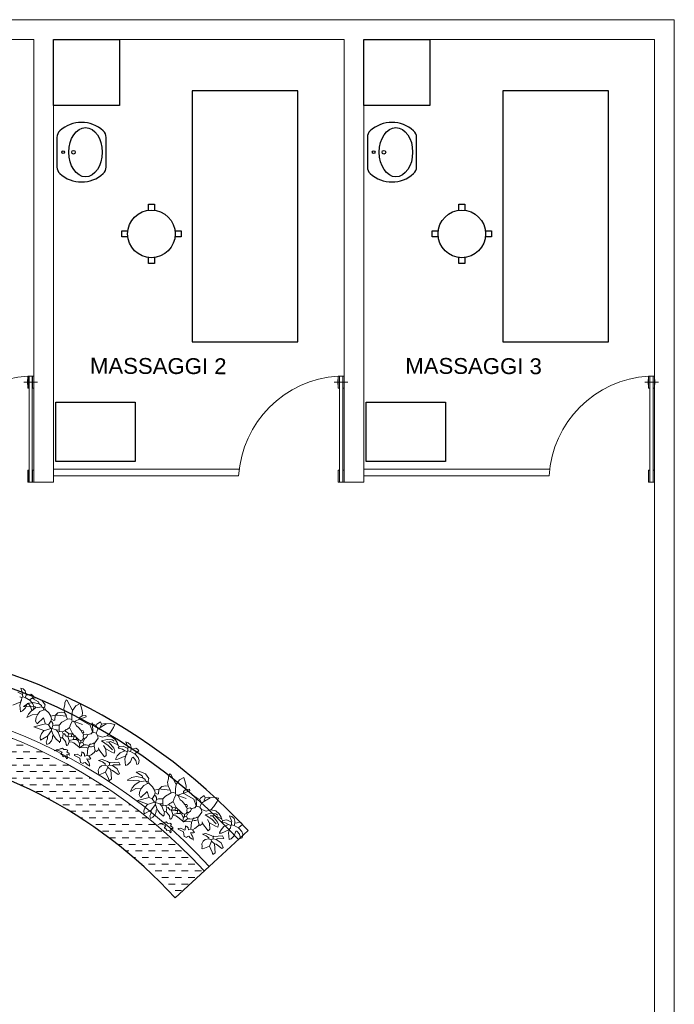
# Model space of a CAD drawing. Header units: millimetres. Extents: x 217.8 to 250.3, y 155.3 to 171.1.
# Tile 35 of 35: x 245.4 to 250.3, y 163.7 to 171.1. Entities that reach past the tile are written whole.
import ezdxf

# ---------------------------------------------------------------- set-up
doc = ezdxf.new("R2010")
doc.units = ezdxf.units.MM
for name, color, linetype, lineweight in [('ACQUA', 151, 'Continuous', 20), ('MURATURA_sezioni', 5, 'Continuous', 18), ('PORTE_infissi', 252, 'Continuous', 5), ('TESTO', 253, 'Continuous', 25), ('VERDE_giardino', 74, 'Continuous', 9), ('VETRATE', 171, 'Continuous', 9)]:
    doc.layers.add(name, color=color, linetype=linetype, lineweight=lineweight)
doc.layers.add('ARREDI_attrezzature', color=175, linetype='Continuous')
doc.layers.add('PROIEZIONI', color=145, linetype='Continuous')
doc.styles.get("Standard").update_dxf_attribs({"font": 'ARIAL.TTF'})

msp = doc.modelspace()

# ---------------------------------------------------------------- hatches: boundary and pattern name
at = {"layer": 'ACQUA'}
h = msp.add_hatch(dxfattribs=at)
h.set_pattern_fill('DASH', color=256, scale=0.4, style=0)
h.set_pattern_definition([(0, (358.711986, -43.13463), (0.05, 0.05), [0.05, -0.05])])
h.paths.add_polyline_path([(244.3418, 165.9229), (244.3418, 165.6204, -0.174446), (246.5631, 164.4613), (246.7837, 164.6645, 0.17708)])
h.paths.add_polyline_path([(243.3257, 165.9208, 2.20923), (247.8419, 161.9543), (247.5419, 161.9543, -2.193796), (243.3257, 165.6181)])

# ---------------------------------------------------------------- linework, layer by layer
at = {"layer": 'ARREDI_attrezzature'}
for points in [[(246.1419, 170.9543), (246.1419, 170.4543), (245.6419, 170.4543), (245.6419, 170.9543)], [(248.4919, 170.9543), (248.4919, 170.4543), (247.9919, 170.4543), (247.9919, 170.9543)], [(247.4927, 168.6671), (247.4927, 170.5671), (246.6927, 170.5671), (246.6927, 168.6671)], [(249.8427, 168.6671), (249.8427, 170.5671), (249.0427, 170.5671), (249.0427, 168.6671)], [(246.2602, 167.762), (245.6602, 167.762), (245.6602, 168.212), (246.2602, 168.212)], [(248.6102, 167.762), (248.0102, 167.762), (248.0102, 168.212), (248.6102, 168.212)]]:
    msp.add_lwpolyline(points, close=True, dxfattribs=at)
for points in [[(245.6678, 170.2135), (245.6678, 169.9898, 0.210862), (245.6896, 169.9403, 0.38759), (246.0185, 169.9403, 0.210862), (246.0403, 169.9898), (246.0403, 170.2135, 0.210862), (246.0185, 170.263, 0.38759), (245.6896, 170.263, 0.210862), (245.6678, 170.2135, 1.728725)], [(248.0178, 170.2135), (248.0178, 169.9898, 0.210862), (248.0396, 169.9403, 0.38759), (248.3685, 169.9403, 0.210862), (248.3903, 169.9898), (248.3903, 170.2135, 0.210862), (248.3685, 170.263, 0.38759), (248.0396, 170.263, 0.210862), (248.0178, 170.2135, 1.728725)]]:
    msp.add_lwpolyline(points, format="xyb", dxfattribs=at)
for points in [[(246.3606, 169.6623), (246.3606, 169.7087), (246.4056, 169.7087), (246.4056, 169.6623)], [(248.7106, 169.6623), (248.7106, 169.7087), (248.7556, 169.7087), (248.7556, 169.6623)], [(246.2045, 169.4612), (246.1581, 169.4612), (246.1581, 169.5062), (246.2045, 169.5062)], [(246.5617, 169.5062), (246.6081, 169.5062), (246.6081, 169.4612), (246.5617, 169.4612)], [(248.5545, 169.4612), (248.5081, 169.4612), (248.5081, 169.5062), (248.5545, 169.5062)], [(248.9117, 169.5062), (248.9581, 169.5062), (248.9581, 169.4612), (248.9117, 169.4612)], [(246.4056, 169.3051), (246.4056, 169.2587), (246.3606, 169.2587), (246.3606, 169.3051)], [(248.7556, 169.3051), (248.7556, 169.2587), (248.7106, 169.2587), (248.7106, 169.3051)]]:
    msp.add_lwpolyline(points, dxfattribs=at)
for centre, radius in [((245.7156, 170.1016), 0.0104), ((245.7932, 170.1016), 0.0137), ((248.0656, 170.1016), 0.0104), ((248.1432, 170.1016), 0.0137), ((246.3831, 169.4837), 0.18), ((248.7331, 169.4837), 0.18)]:
    msp.add_circle(centre, radius, dxfattribs=at)
for centre in [(245.8843, 170.1016), (248.2343, 170.1016)]:
    msp.add_ellipse(centre, major_axis=(0, 0.1862), ratio=0.680217, dxfattribs=at)
at = {"layer": 'MURATURA_sezioni'}
for p, q in [((245.6419, 171.1043), (243.1419, 171.1043)), ((247.9919, 171.1043), (245.4919, 171.1043)), ((250.3419, 171.1043), (247.8419, 171.1043)), ((250.3419, 167.6043), (250.3419, 171.1043)), ((245.4919, 170.9543), (243.2919, 170.9543)), ((245.4919, 167.6043), (245.4919, 170.9543)), ((245.6419, 170.9543), (245.6419, 167.6043)), ((247.8419, 170.9543), (245.6419, 170.9543)), ((247.8419, 167.6043), (247.8419, 170.9543)), ((250.1919, 170.9543), (247.9919, 170.9543)), ((247.9919, 170.9543), (247.9919, 167.6043)), ((250.1919, 167.6043), (250.1919, 170.9543)), ((245.4919, 167.6043), (245.6419, 167.6043)), ((245.4919, 167.6043), (245.6419, 167.6043)), ((247.8419, 167.6043), (247.9919, 167.6043)), ((247.8419, 167.6043), (247.9919, 167.6043)), ((250.1919, 167.6043), (250.1919, 156.1043)), ((250.3419, 167.6043), (250.3419, 155.9543))]:
    msp.add_line(p, q, dxfattribs=at)
at = {"layer": 'PORTE_infissi'}
for p, q in [((245.521, 168.3629), (245.4175, 168.3629)), ((247.871, 168.3629), (247.7675, 168.3629)), ((250.221, 168.3629), (250.1175, 168.3629))]:
    msp.add_line(p, q, dxfattribs=at)
at = {"layer": 'PORTE_infissi', "const_width": 0.00483}
for points in [[(245.4437, 168.3837), (245.4437, 168.3421)], [(245.4948, 168.3837), (245.4948, 168.3421)], [(247.7937, 168.3837), (247.7937, 168.3421)], [(247.8448, 168.3837), (247.8448, 168.3421)], [(250.1437, 168.3837), (250.1437, 168.3421)], [(250.1948, 168.3837), (250.1948, 168.3421)]]:
    msp.add_lwpolyline(points, dxfattribs=at)
at = {"layer": 'PORTE_infissi'}
for points in [[(245.4563, 168.4086), (245.4466, 168.4086), (245.4466, 168.3173), (245.4563, 168.3173)], [(245.4813, 168.4086), (245.4813, 167.6043), (245.4571, 167.6043), (245.4571, 168.4086)], [(245.4822, 168.4086), (245.4919, 168.4086), (245.4919, 168.3173), (245.4822, 168.3173)], [(247.8063, 168.4086), (247.7966, 168.4086), (247.7966, 168.3173), (247.8063, 168.3173)], [(247.8313, 168.4086), (247.8313, 167.6043), (247.8071, 167.6043), (247.8071, 168.4086)], [(247.8322, 168.4086), (247.8419, 168.4086), (247.8419, 168.3173), (247.8322, 168.3173)], [(250.1563, 168.4086), (250.1466, 168.4086), (250.1466, 168.3173), (250.1563, 168.3173)], [(250.1813, 168.4086), (250.1813, 167.6043), (250.1571, 167.6043), (250.1571, 168.4086)], [(250.1822, 168.4086), (250.1919, 168.4086), (250.1919, 168.3173), (250.1822, 168.3173)], [(245.4563, 167.6043), (245.4466, 167.6043), (245.4466, 167.6956), (245.4563, 167.6956)], [(245.4822, 167.6043), (245.4919, 167.6043), (245.4919, 167.6956), (245.4822, 167.6956)], [(247.8063, 167.6043), (247.7966, 167.6043), (247.7966, 167.6956), (247.8063, 167.6956)], [(247.8322, 167.6043), (247.8419, 167.6043), (247.8419, 167.6956), (247.8322, 167.6956)], [(250.1563, 167.6043), (250.1466, 167.6043), (250.1466, 167.6956), (250.1563, 167.6956)], [(250.1822, 167.6043), (250.1919, 167.6043), (250.1919, 167.6956), (250.1822, 167.6956)]]:
    msp.add_lwpolyline(points, close=True, dxfattribs=at)
for centre in [(245.4974, 167.6043), (247.8474, 167.6043), (250.1974, 167.6043)]:
    msp.add_arc(centre, 0.8053, 93.61892, 176.44026, dxfattribs=at)
at = {"layer": 'PROIEZIONI'}
for p, q in [((247.1147, 164.9694), (246.8205, 164.6984)), ((246.8205, 164.6984), (246.5631, 164.4613))]:
    msp.add_line(p, q, dxfattribs=at)
for radius, end in [(4.45, 218.07221), (4.35, 219.11139), (3.7, 0)]:
    msp.add_arc((243.8419, 161.9543), radius, 42.65313, end, dxfattribs=at)
at = {"layer": 'VERDE_giardino'}
for p, q in [((245.3934, 166.0483), (245.4109, 166.0045)), ((245.4122, 166.043), (245.3934, 166.0483)), ((245.4286, 166.0276), (245.4122, 166.043)), ((245.4083, 165.9999), (245.3725, 166.0175)), ((245.4032, 165.9753), (245.3858, 165.9823)), ((245.4032, 165.9753), (245.4008, 165.9552)), ((245.4095, 165.9808), (245.4032, 165.9753)), ((245.4109, 166.0045), (245.4083, 165.9999)), ((245.4083, 165.9999), (245.4095, 165.9808)), ((245.4282, 165.9761), (245.4095, 165.9808)), ((245.4352, 165.9935), (245.4282, 165.9761)), ((245.4282, 165.9761), (245.465, 165.9549)), ((245.4336, 166.0067), (245.4286, 166.0276)), ((245.4352, 165.9935), (245.4336, 166.0067)), ((245.452, 165.9961), (245.4352, 165.9935)), ((245.4695, 166.0011), (245.452, 165.9961)), ((245.4927, 165.9818), (245.4653, 165.9608)), ((245.4828, 165.9949), (245.4695, 166.0011)), ((245.5095, 165.9747), (245.4818, 165.9695)), ((245.4927, 165.9818), (245.4828, 165.9949)), ((245.4829, 165.9698), (245.5293, 165.943)), ((245.5529, 165.9567), (245.5095, 165.9747)), ((245.3942, 165.9437), (245.3332, 165.9177)), ((245.3942, 165.9437), (245.386, 165.9197)), ((245.386, 165.9197), (245.3909, 165.8691)), ((245.3946, 165.9496), (245.3942, 165.9437)), ((245.4008, 165.9552), (245.3946, 165.9496)), ((245.4067, 165.8752), (245.4294, 165.8975)), ((245.449, 165.9312), (245.4157, 165.9092)), ((245.5044, 165.9053), (245.4157, 165.9092)), ((245.4294, 165.8975), (245.4422, 165.9313)), ((245.4494, 165.9333), (245.4422, 165.9313)), ((245.4479, 165.9303), (245.4864, 165.9386)), ((245.4494, 165.9333), (245.4684, 165.9089)), ((245.4653, 165.9608), (245.465, 165.9549)), ((245.486, 165.9297), (245.465, 165.9549)), ((245.4684, 165.9089), (245.4781, 165.8769)), ((245.5064, 165.898), (245.4717, 165.8743)), ((245.4937, 165.909), (245.486, 165.9297)), ((245.4864, 165.9386), (245.5332, 165.9285)), ((245.4903, 165.8821), (245.4937, 165.909)), ((245.5064, 165.898), (245.5044, 165.9053)), ((245.5531, 165.9047), (245.5064, 165.898)), ((245.5293, 165.943), (245.5332, 165.9285)), ((245.5332, 165.9285), (245.5502, 165.9156)), ((245.5502, 165.9156), (245.5531, 165.9047)), ((245.5793, 165.9219), (245.5529, 165.9567)), ((245.5531, 165.9047), (245.5646, 165.8981)), ((245.5732, 165.9023), (245.5646, 165.8981)), ((245.5685, 165.8836), (245.5646, 165.8981)), ((245.5793, 165.9219), (245.5732, 165.9023)), ((245.5823, 165.884), (245.5732, 165.9034)), ((245.7275, 165.9204), (245.7212, 165.8935)), ((245.7212, 165.8935), (245.7253, 165.8635)), ((245.7275, 165.9354), (245.733, 165.9499)), ((245.7275, 165.9204), (245.7275, 165.9354)), ((245.733, 165.9499), (245.7369, 165.9579)), ((245.7369, 165.9579), (245.7461, 165.9525)), ((245.7461, 165.9525), (245.7823, 165.8827)), ((245.7856, 165.8777), (245.81, 165.9128)), ((245.81, 165.9128), (245.8439, 165.93)), ((245.8439, 165.93), (245.8571, 165.8871)), ((245.3909, 165.8691), (245.4067, 165.8752)), ((245.4514, 165.8507), (245.4388, 165.8251)), ((245.4388, 165.8251), (245.48, 165.8459)), ((245.4717, 165.8743), (245.4514, 165.8507)), ((245.4781, 165.8769), (245.4903, 165.8821)), ((245.48, 165.8459), (245.5225, 165.8496)), ((245.511, 165.8257), (245.5061, 165.7979)), ((245.5225, 165.8496), (245.511, 165.8257)), ((245.5176, 165.7779), (245.5672, 165.8231)), ((245.5225, 165.8496), (245.5395, 165.8704)), ((245.5395, 165.8704), (245.5684, 165.8843)), ((245.5672, 165.8231), (245.5779, 165.7832)), ((245.5835, 165.8827), (245.5685, 165.8836)), ((245.6058, 165.8604), (245.5823, 165.884)), ((245.615, 165.8475), (245.6058, 165.8604)), ((245.6226, 165.834), (245.615, 165.8475)), ((245.6552, 165.8428), (245.6226, 165.834)), ((245.6226, 165.834), (245.6261, 165.8136)), ((245.6261, 165.8136), (245.6227, 165.7972)), ((245.6444, 165.803), (245.6261, 165.8136)), ((245.6538, 165.8405), (245.653, 165.8072)), ((245.6538, 165.8405), (245.6759, 165.8606)), ((245.6552, 165.8428), (245.6538, 165.8405)), ((245.6729, 165.8417), (245.6588, 165.8437)), ((245.739, 165.8342), (245.6729, 165.8417)), ((245.6759, 165.8606), (245.7061, 165.8667)), ((245.7061, 165.8667), (245.7253, 165.8635)), ((245.7253, 165.8635), (245.7403, 165.8365)), ((245.7403, 165.8365), (245.739, 165.8342)), ((245.739, 165.8342), (245.7484, 165.8134)), ((245.7484, 165.8134), (245.7628, 165.8163)), ((245.7628, 165.8163), (245.7803, 165.8103)), ((245.7803, 165.8103), (245.7815, 165.8438)), ((245.7815, 165.8438), (245.7856, 165.8777)), ((245.7823, 165.8827), (245.7856, 165.8777)), ((245.8406, 165.8245), (245.8399, 165.8127)), ((245.8581, 165.8389), (245.8406, 165.8245)), ((245.8896, 165.8299), (245.8422, 165.8113)), ((245.8571, 165.8871), (245.8602, 165.8632)), ((245.8602, 165.8632), (245.8581, 165.8389)), ((245.8581, 165.8389), (245.8867, 165.8407)), ((245.8867, 165.8407), (245.8896, 165.8299)), ((245.5812, 165.7783), (245.4937, 165.7549)), ((245.4937, 165.7549), (245.5675, 165.728)), ((245.5061, 165.7979), (245.5152, 165.7786)), ((245.6218, 165.7426), (245.5684, 165.7244)), ((245.5779, 165.7832), (245.5812, 165.7783)), ((245.6032, 165.7687), (245.5812, 165.7783)), ((245.6227, 165.7972), (245.6032, 165.7687)), ((245.6032, 165.7687), (245.6218, 165.7426)), ((245.6218, 165.7426), (245.6264, 165.7399)), ((245.6302, 165.7912), (245.6227, 165.7972)), ((245.63, 165.7409), (245.6264, 165.7399)), ((245.6264, 165.7399), (245.628, 165.7268)), ((245.6374, 165.7642), (245.63, 165.7409)), ((245.6616, 165.7319), (245.63, 165.7409)), ((245.6358, 165.7791), (245.6302, 165.7912)), ((245.6374, 165.7642), (245.6358, 165.7791)), ((245.6519, 165.7681), (245.6374, 165.7642)), ((245.653, 165.8072), (245.6444, 165.803)), ((245.6851, 165.7673), (245.6519, 165.7681)), ((245.7043, 165.7899), (245.6851, 165.7673)), ((245.6851, 165.7673), (245.6852, 165.7305)), ((245.7484, 165.8134), (245.7043, 165.7899)), ((245.7636, 165.7495), (245.7474, 165.7374)), ((245.7663, 165.7541), (245.7636, 165.7495)), ((245.7636, 165.7495), (245.7858, 165.703)), ((245.771, 165.7728), (245.7663, 165.7541)), ((245.7842, 165.7958), (245.771, 165.7728)), ((245.7803, 165.8103), (245.7842, 165.7958)), ((245.7915, 165.7977), (245.7842, 165.7958)), ((245.8029, 165.7911), (245.7915, 165.7977)), ((245.8066, 165.7921), (245.8029, 165.7911)), ((245.8051, 165.7801), (245.8029, 165.7911)), ((245.8159, 165.7621), (245.8051, 165.7801)), ((245.8069, 165.798), (245.8066, 165.7921)), ((245.8066, 165.7921), (245.8624, 165.7721)), ((245.8399, 165.8127), (245.8069, 165.798)), ((245.8314, 165.7502), (245.8159, 165.7621)), ((245.8314, 165.7502), (245.8513, 165.7264)), ((245.8399, 165.8127), (245.8422, 165.8113)), ((245.8422, 165.8113), (245.8445, 165.81)), ((245.9189, 165.7671), (245.8445, 165.81)), ((245.9375, 165.7165), (245.9189, 165.7671)), ((245.9364, 165.7784), (245.9309, 165.7846)), ((245.9364, 165.7784), (245.9407, 165.713)), ((245.9653, 165.7647), (245.9364, 165.7784)), ((245.9706, 165.7739), (245.9653, 165.7647)), ((245.9653, 165.7647), (245.9767, 165.7367)), ((245.9967, 165.7926), (245.9706, 165.7739)), ((246.0001, 165.7508), (245.9767, 165.7367)), ((246.0052, 165.7754), (245.9967, 165.7926)), ((246.0052, 165.7754), (245.9982, 165.758)), ((245.9982, 165.758), (246.0001, 165.7508)), ((246.0001, 165.7508), (246.0418, 165.776)), ((246.0052, 165.7754), (246.0328, 165.7809)), ((246.0328, 165.7809), (246.042, 165.7756)), ((246.0418, 165.776), (246.0708, 165.7799)), ((246.0708, 165.7799), (246.1061, 165.7728)), ((246.0965, 165.7489), (246.0714, 165.7103)), ((246.1061, 165.7728), (246.0965, 165.7489)), ((245.5407, 165.6771), (245.5507, 165.7053)), ((245.5423, 165.6548), (245.5407, 165.6771)), ((245.5919, 165.6802), (245.5423, 165.6548)), ((245.5507, 165.7053), (245.5684, 165.7244)), ((245.5675, 165.728), (245.5684, 165.7244)), ((245.5969, 165.6835), (245.5919, 165.6802)), ((245.5967, 165.6672), (245.5921, 165.6502)), ((245.5969, 165.6835), (245.5967, 165.6672)), ((245.628, 165.7268), (245.5969, 165.6835)), ((245.6257, 165.6494), (245.6334, 165.6691)), ((245.628, 165.7268), (245.6403, 165.6951)), ((245.6334, 165.6691), (245.6337, 165.6837)), ((245.6337, 165.6837), (245.639, 165.6928)), ((245.6403, 165.6951), (245.639, 165.6928)), ((245.6403, 165.6951), (245.6466, 165.6812)), ((245.6466, 165.6812), (245.6651, 165.6579)), ((245.6616, 165.7319), (245.6737, 165.7157)), ((245.6852, 165.7305), (245.6616, 165.7319)), ((245.6737, 165.7157), (245.6783, 165.7131)), ((245.6882, 165.7196), (245.6783, 165.7131)), ((245.6783, 165.7131), (245.6926, 165.6742)), ((245.6852, 165.7305), (245.6882, 165.7196)), ((245.7082, 165.7172), (245.6882, 165.7196)), ((245.6926, 165.6742), (245.6972, 165.6715)), ((245.6972, 165.6715), (245.6951, 165.6574)), ((245.709, 165.6708), (245.6972, 165.6715)), ((245.7276, 165.7243), (245.7082, 165.7172)), ((245.7082, 165.7172), (245.7144, 165.7014)), ((245.7144, 165.7014), (245.709, 165.6708)), ((245.7283, 165.6505), (245.709, 165.6708)), ((245.7239, 165.702), (245.7144, 165.7014)), ((245.7383, 165.6845), (245.7239, 165.702)), ((245.7389, 165.7332), (245.7276, 165.7243)), ((245.7276, 165.7243), (245.7483, 165.7124)), ((245.7525, 165.6825), (245.7383, 165.6845)), ((245.7474, 165.7374), (245.7389, 165.7332)), ((245.7483, 165.7124), (245.7572, 165.7012)), ((245.7525, 165.6825), (245.7511, 165.6802)), ((245.7511, 165.6802), (245.7612, 165.6499)), ((245.7528, 165.6884), (245.7525, 165.6825)), ((245.7775, 165.6833), (245.7525, 165.6825)), ((245.7572, 165.7012), (245.7528, 165.6884)), ((245.7821, 165.7021), (245.7572, 165.7012)), ((245.7778, 165.6893), (245.7775, 165.6833)), ((245.7784, 165.6797), (245.7775, 165.6833)), ((245.7821, 165.7021), (245.7778, 165.6893)), ((245.7975, 165.6809), (245.7784, 165.6797)), ((245.7858, 165.703), (245.7821, 165.7021)), ((245.7858, 165.703), (245.7969, 165.6905)), ((245.7962, 165.6787), (245.7938, 165.6586)), ((245.7975, 165.6809), (245.7962, 165.6787)), ((245.7969, 165.6905), (245.8061, 165.6852)), ((245.7969, 165.6905), (245.7975, 165.6809)), ((245.8061, 165.6852), (245.7975, 165.6809)), ((245.8061, 165.6852), (245.814, 165.6776)), ((245.814, 165.6776), (245.8329, 165.6574)), ((245.814, 165.6776), (245.8152, 165.6585)), ((245.8513, 165.7264), (245.8598, 165.7093)), ((245.8513, 165.7264), (245.8655, 165.7244)), ((245.8692, 165.6671), (245.8589, 165.6547)), ((245.8598, 165.7093), (245.8644, 165.7066)), ((245.872, 165.7145), (245.8644, 165.7066)), ((245.8644, 165.7066), (245.8696, 165.6944)), ((245.8655, 165.7244), (245.872, 165.7145)), ((245.8696, 165.6944), (245.8676, 165.6803)), ((245.8676, 165.6803), (245.8692, 165.6671)), ((245.8692, 165.6671), (245.8761, 165.6632)), ((245.8914, 165.7003), (245.8696, 165.6944)), ((245.8929, 165.6764), (245.8761, 165.6632)), ((245.9028, 165.6936), (245.8914, 165.7003)), ((245.9028, 165.6936), (245.8929, 165.6764)), ((245.9223, 165.7008), (245.9028, 165.6936)), ((245.9259, 165.7018), (245.9223, 165.7008)), ((245.9361, 165.7142), (245.9259, 165.7018)), ((245.9361, 165.7142), (245.9375, 165.7165)), ((245.9654, 165.7065), (245.9407, 165.713)), ((245.9539, 165.6335), (245.9797, 165.6676)), ((245.9767, 165.7367), (245.9654, 165.7065)), ((245.9762, 165.688), (245.9654, 165.7065)), ((245.9762, 165.688), (245.9797, 165.6676)), ((246.0123, 165.6764), (245.9762, 165.688)), ((246.0485, 165.6861), (246.0123, 165.6764)), ((246.0714, 165.7103), (246.0485, 165.6861)), ((246.0485, 165.6861), (246.0498, 165.6884)), ((246.086, 165.6767), (246.0485, 165.6861)), ((246.086, 165.6767), (246.1118, 165.6561)), ((245.5921, 165.6502), (245.5871, 165.6401)), ((245.5907, 165.6197), (245.5871, 165.6401)), ((245.5907, 165.6197), (245.6085, 165.6287)), ((245.6085, 165.6287), (245.6257, 165.6494)), ((245.6651, 165.6579), (245.6881, 165.64)), ((245.6858, 165.6413), (245.6881, 165.64)), ((245.6881, 165.64), (245.6878, 165.6341)), ((245.6944, 165.6456), (245.6881, 165.64)), ((245.6951, 165.6574), (245.6944, 165.6456)), ((245.6994, 165.5906), (245.6981, 165.5883)), ((245.703, 165.5916), (245.6994, 165.5906)), ((245.703, 165.5916), (245.7103, 165.5935)), ((245.7103, 165.5935), (245.7198, 165.5841)), ((245.7341, 165.6389), (245.7283, 165.6505)), ((245.738, 165.6204), (245.7341, 165.6389)), ((245.7436, 165.6141), (245.738, 165.6204)), ((245.7508, 165.616), (245.7436, 165.6141)), ((245.7595, 165.6416), (245.7508, 165.616)), ((245.7612, 165.6499), (245.7595, 165.6416)), ((245.7838, 165.6387), (245.7596, 165.6422)), ((245.7938, 165.6586), (245.7612, 165.6499)), ((245.7947, 165.6336), (245.7838, 165.6387)), ((245.8152, 165.6585), (245.7938, 165.6586)), ((245.8366, 165.6002), (245.7947, 165.6336)), ((245.8152, 165.6585), (245.8267, 165.6519)), ((245.8329, 165.6574), (245.8267, 165.6519)), ((245.8267, 165.6519), (245.8351, 165.6347)), ((245.848, 165.6518), (245.8329, 165.6574)), ((245.8351, 165.6347), (245.8407, 165.6285)), ((245.8407, 165.6285), (245.8366, 165.6002)), ((245.8366, 165.6002), (245.8399, 165.5952)), ((245.8709, 165.6171), (245.8399, 165.5952)), ((245.8399, 165.5952), (245.8674, 165.6)), ((245.8493, 165.6327), (245.8407, 165.6285)), ((245.8589, 165.6547), (245.848, 165.6518)), ((245.848, 165.6518), (245.8493, 165.6327)), ((245.8638, 165.6366), (245.8493, 165.6327)), ((245.8761, 165.6632), (245.8638, 165.6366)), ((245.8638, 165.6366), (245.8722, 165.6194)), ((245.8674, 165.6), (245.8886, 165.5978)), ((245.8722, 165.6194), (245.8709, 165.6171)), ((245.89, 165.6184), (245.8709, 165.6171)), ((245.8886, 165.5978), (245.9027, 165.5927)), ((245.9087, 165.6137), (245.89, 165.6184)), ((245.9027, 165.5927), (245.8959, 165.5384)), ((245.912, 165.6087), (245.9027, 165.5927)), ((245.92, 165.6225), (245.9087, 165.6137)), ((245.9087, 165.6137), (245.912, 165.6087)), ((245.9212, 165.6034), (245.912, 165.6087)), ((245.9213, 165.6248), (245.92, 165.6225)), ((245.9259, 165.6222), (245.92, 165.6225)), ((245.9307, 165.604), (245.9212, 165.6034)), ((245.9417, 165.6283), (245.9259, 165.6222)), ((245.9488, 165.6089), (245.9307, 165.604)), ((245.943, 165.6306), (245.9417, 165.6283)), ((245.9539, 165.6335), (245.943, 165.6306)), ((245.9499, 165.6267), (245.9488, 165.6089)), ((245.9488, 165.6089), (245.9585, 165.5727)), ((245.9539, 165.6335), (245.9499, 165.6267)), ((245.9852, 165.5818), (245.9836, 165.5949)), ((246.0047, 165.6479), (246.0481, 165.6593)), ((246.0562, 165.6142), (246.0047, 165.6479)), ((246.0389, 165.5845), (246.0216, 165.6128)), ((246.0611, 165.639), (246.0434, 165.6401)), ((246.0481, 165.6593), (246.0871, 165.6557)), ((246.0887, 165.5798), (246.0562, 165.6142)), ((246.0697, 165.6432), (246.0611, 165.639)), ((246.0611, 165.639), (246.0755, 165.6215)), ((246.0779, 165.6415), (246.0697, 165.6432)), ((246.0755, 165.6215), (246.0988, 165.5928)), ((246.1288, 165.6183), (246.0779, 165.6415)), ((246.0871, 165.6557), (246.1007, 165.6459)), ((246.0988, 165.5928), (246.1059, 165.5733)), ((246.1118, 165.6561), (246.1263, 165.63)), ((246.1263, 165.63), (246.1288, 165.6183)), ((246.1288, 165.6183), (246.1344, 165.612)), ((246.1382, 165.6051), (246.1316, 165.5936)), ((246.1648, 165.5845), (246.1316, 165.5936)), ((246.1682, 165.6092), (246.1382, 165.6051)), ((246.204, 165.5916), (246.1682, 165.6092)), ((246.189, 165.64), (246.2066, 165.5962)), ((246.2079, 165.6347), (246.189, 165.64)), ((246.2066, 165.5962), (246.204, 165.5916)), ((246.204, 165.5916), (246.2052, 165.5725)), ((246.2243, 165.6193), (246.2079, 165.6347)), ((246.2293, 165.5984), (246.2243, 165.6193)), ((246.2309, 165.5852), (246.2293, 165.5984)), ((246.2652, 165.5928), (246.2477, 165.5878)), ((246.2785, 165.5866), (246.2652, 165.5928)), ((245.6619, 165.5786), (245.6461, 165.5724)), ((245.6632, 165.5809), (245.6619, 165.5786)), ((245.6619, 165.5786), (245.6786, 165.5762)), ((245.6872, 165.5854), (245.6632, 165.5809)), ((245.6786, 165.5762), (245.6969, 165.5689)), ((245.6981, 165.5883), (245.6872, 165.5854)), ((245.6969, 165.5689), (245.7085, 165.5639)), ((245.6983, 165.5515), (245.6969, 165.5492)), ((245.6969, 165.5492), (245.7117, 165.5376)), ((245.7085, 165.5639), (245.6983, 165.5515)), ((245.7117, 165.5376), (245.7123, 165.528)), ((245.7123, 165.528), (245.7206, 165.5321)), ((245.7198, 165.5841), (245.7305, 165.5818)), ((245.7206, 165.5321), (245.7299, 165.5301)), ((245.7299, 165.5301), (245.7384, 165.523)), ((245.7305, 165.5818), (245.7382, 165.5835)), ((245.7382, 165.5835), (245.7497, 165.5769)), ((245.7384, 165.523), (245.7399, 165.5121)), ((245.7484, 165.5164), (245.7399, 165.5121)), ((245.743, 165.544), (245.7484, 165.5164)), ((245.7607, 165.543), (245.743, 165.544)), ((245.7497, 165.5769), (245.7431, 165.5654)), ((245.7431, 165.5654), (245.7601, 165.5525)), ((245.7601, 165.5525), (245.7607, 165.543)), ((245.764, 165.538), (245.7607, 165.543)), ((245.8012, 165.5441), (245.8008, 165.5382)), ((245.8412, 165.5179), (245.8008, 165.5382)), ((245.8216, 165.5476), (245.8012, 165.5441)), ((245.8492, 165.5317), (245.8216, 165.5476)), ((245.8463, 165.4844), (245.8412, 165.5179)), ((245.8541, 165.535), (245.8492, 165.5317)), ((245.8559, 165.5646), (245.8541, 165.535)), ((245.8675, 165.5593), (245.8559, 165.5646)), ((245.8755, 165.5488), (245.8675, 165.5593)), ((245.8778, 165.5336), (245.8755, 165.5488)), ((245.8959, 165.5384), (245.8778, 165.5336)), ((245.9087, 165.5341), (245.8959, 165.5384)), ((245.9087, 165.5341), (245.9258, 165.5433)), ((245.9087, 165.5341), (245.9241, 165.513)), ((245.9258, 165.5433), (245.9492, 165.5605)), ((245.9492, 165.5605), (245.9585, 165.5727)), ((245.9677, 165.5674), (245.9585, 165.5727)), ((245.9852, 165.5818), (245.9677, 165.5674)), ((245.9852, 165.5818), (246.0271, 165.527)), ((246.0271, 165.527), (246.0396, 165.5381)), ((246.0389, 165.5845), (246.0425, 165.5855)), ((246.0389, 165.5845), (246.0396, 165.5381)), ((246.0425, 165.5855), (246.0792, 165.5642)), ((246.0792, 165.5642), (246.1012, 165.5546)), ((246.1012, 165.5546), (246.1059, 165.5733)), ((246.1251, 165.5352), (246.1138, 165.515)), ((246.1467, 165.5581), (246.1251, 165.5352)), ((246.1899, 165.5354), (246.1289, 165.5094)), ((246.1815, 165.5739), (246.1467, 165.5581)), ((246.1815, 165.5739), (246.1648, 165.5845)), ((246.1989, 165.567), (246.1815, 165.5739)), ((246.1899, 165.5354), (246.1816, 165.5114)), ((246.1902, 165.5413), (246.1899, 165.5354)), ((246.1965, 165.5469), (246.1902, 165.5413)), ((246.1989, 165.567), (246.1965, 165.5469)), ((246.2052, 165.5725), (246.1989, 165.567)), ((246.2239, 165.5678), (246.2052, 165.5725)), ((246.2309, 165.5852), (246.2239, 165.5678)), ((246.2239, 165.5678), (246.2607, 165.5466)), ((246.2251, 165.4892), (246.2379, 165.523)), ((246.2477, 165.5878), (246.2309, 165.5852)), ((246.2451, 165.525), (246.2379, 165.523)), ((246.2451, 165.525), (246.264, 165.5006)), ((246.261, 165.5525), (246.2607, 165.5466)), ((246.2817, 165.5214), (246.2607, 165.5466)), ((246.2884, 165.5735), (246.261, 165.5525)), ((246.2884, 165.5735), (246.2785, 165.5866)), ((246.2894, 165.5007), (246.2817, 165.5214)), ((245.866, 165.476), (245.8463, 165.4844)), ((245.866, 165.476), (245.87, 165.4829)), ((245.87, 165.4829), (245.8809, 165.4858)), ((245.8809, 165.4858), (245.8911, 165.4744)), ((245.8911, 165.4744), (245.9038, 165.4653)), ((245.8931, 165.5124), (245.9062, 165.5104)), ((245.8984, 165.5002), (245.8931, 165.5124)), ((245.9023, 165.4968), (245.8984, 165.5002)), ((245.9088, 165.4866), (245.9023, 165.4968)), ((245.9038, 165.4653), (245.915, 165.46)), ((245.9062, 165.5104), (245.9168, 165.5102)), ((245.914, 165.4712), (245.9088, 165.4866)), ((245.915, 165.46), (245.914, 165.4712)), ((245.915, 165.46), (245.9159, 165.4564)), ((245.9168, 165.5102), (245.9241, 165.513)), ((245.9902, 165.4478), (245.9798, 165.4273)), ((245.9838, 165.5001), (246.0103, 165.507)), ((246.0118, 165.4899), (245.9838, 165.5001)), ((246.0041, 165.4606), (245.9902, 165.4478)), ((246.0341, 165.4648), (246.0041, 165.4606)), ((246.0103, 165.507), (246.05, 165.4923)), ((246.0118, 165.4899), (246.0334, 165.4743)), ((246.0334, 165.4743), (246.0341, 165.4648)), ((246.0515, 165.4578), (246.0341, 165.4648)), ((246.0521, 165.4482), (246.0368, 165.4111)), ((246.066, 165.483), (246.05, 165.4923)), ((246.065, 165.4653), (246.0515, 165.4578)), ((246.0515, 165.4578), (246.0521, 165.4482)), ((246.0521, 165.4482), (246.0747, 165.4291)), ((246.066, 165.483), (246.0647, 165.4807)), ((246.0647, 165.4807), (246.065, 165.4653)), ((246.0873, 165.4616), (246.065, 165.4653)), ((246.0674, 165.4853), (246.066, 165.483)), ((246.0697, 165.484), (246.066, 165.483)), ((246.0674, 165.4853), (246.0697, 165.484)), ((246.0697, 165.484), (246.072, 165.4827)), ((246.1365, 165.4883), (246.072, 165.4827)), ((246.0959, 165.4658), (246.0873, 165.4616)), ((246.0873, 165.4616), (246.125, 165.4367)), ((246.1459, 165.4676), (246.0959, 165.4658)), ((246.1158, 165.5078), (246.1121, 165.5068)), ((246.1138, 165.515), (246.1158, 165.5078)), ((246.1289, 165.5094), (246.1158, 165.5078)), ((246.1365, 165.4883), (246.1459, 165.4676)), ((246.1816, 165.5114), (246.1866, 165.4608)), ((246.1866, 165.4608), (246.2024, 165.4669)), ((246.2024, 165.4669), (246.2251, 165.4892)), ((246.264, 165.5006), (246.2738, 165.4686)), ((246.2738, 165.4686), (246.286, 165.4738)), ((246.286, 165.4738), (246.2894, 165.5007)), ((245.9798, 165.4273), (245.9831, 165.4084)), ((245.9831, 165.4084), (245.9798, 165.392)), ((245.988, 165.3903), (245.9798, 165.392)), ((246.0368, 165.4111), (245.988, 165.3903)), ((246.0368, 165.4111), (246.0589, 165.3647)), ((246.0747, 165.4291), (246.0813, 165.3609)), ((246.0875, 165.4247), (246.0747, 165.4291)), ((246.1308, 165.3936), (246.0875, 165.4247)), ((246.125, 165.4367), (246.1407, 165.4002)), ((246.1407, 165.4002), (246.1308, 165.3936)), ((246.2339, 165.3724), (246.2006, 165.3505)), ((246.2329, 165.3716), (246.2714, 165.3799)), ((246.2944, 165.416), (246.2667, 165.4108)), ((246.2679, 165.411), (246.3142, 165.3843)), ((246.2714, 165.3799), (246.3181, 165.3698)), ((246.3379, 165.3979), (246.2944, 165.416)), ((246.3142, 165.3843), (246.3181, 165.3698)), ((246.3181, 165.3698), (246.3352, 165.3569)), ((246.3643, 165.3632), (246.3379, 165.3979)), ((246.5124, 165.3767), (246.518, 165.3911)), ((246.5125, 165.3617), (246.5124, 165.3767)), ((246.518, 165.3911), (246.5219, 165.3991)), ((246.5219, 165.3991), (246.5311, 165.3938)), ((246.5311, 165.3938), (246.5673, 165.3239)), ((246.595, 165.354), (246.6289, 165.3713)), ((246.6289, 165.3713), (246.642, 165.3284)), ((246.0589, 165.3647), (246.0638, 165.3465)), ((246.0813, 165.3609), (246.0638, 165.3465)), ((246.2894, 165.3465), (246.2006, 165.3505)), ((246.2566, 165.3155), (246.2363, 165.292)), ((246.2913, 165.3393), (246.2566, 165.3155)), ((246.2913, 165.3393), (246.2894, 165.3465)), ((246.3381, 165.346), (246.2913, 165.3393)), ((246.3075, 165.2909), (246.3245, 165.3116)), ((246.3245, 165.3116), (246.3534, 165.3256)), ((246.3352, 165.3569), (246.3381, 165.346)), ((246.3381, 165.346), (246.3496, 165.3394)), ((246.3581, 165.3436), (246.3496, 165.3394)), ((246.3535, 165.3249), (246.3496, 165.3394)), ((246.3685, 165.324), (246.3535, 165.3249)), ((246.3643, 165.3632), (246.3581, 165.3436)), ((246.3672, 165.3253), (246.3582, 165.3446)), ((246.3907, 165.3017), (246.3672, 165.3253)), ((246.4, 165.2888), (246.3907, 165.3017)), ((246.4388, 165.2817), (246.4608, 165.3019)), ((246.4608, 165.3019), (246.4911, 165.308)), ((246.4911, 165.308), (246.5103, 165.3048)), ((246.5125, 165.3617), (246.5061, 165.3347)), ((246.5061, 165.3347), (246.5103, 165.3048)), ((246.5103, 165.3048), (246.5253, 165.2777)), ((246.5664, 165.2851), (246.5705, 165.319)), ((246.5673, 165.3239), (246.5705, 165.319)), ((246.5705, 165.319), (246.595, 165.354)), ((246.642, 165.3284), (246.6451, 165.3045)), ((246.6451, 165.3045), (246.643, 165.2802)), ((246.2363, 165.292), (246.2237, 165.2664)), ((246.2237, 165.2664), (246.265, 165.2872)), ((246.265, 165.2872), (246.3075, 165.2909)), ((246.3661, 165.2196), (246.2787, 165.1961)), ((246.2959, 165.267), (246.2911, 165.2392)), ((246.2911, 165.2392), (246.3001, 165.2199)), ((246.3075, 165.2909), (246.2959, 165.267)), ((246.3026, 165.2192), (246.3522, 165.2644)), ((246.3522, 165.2644), (246.3629, 165.2245)), ((246.3629, 165.2245), (246.3661, 165.2196)), ((246.3881, 165.2099), (246.3661, 165.2196)), ((246.4077, 165.2385), (246.3881, 165.2099)), ((246.4075, 165.2753), (246.4, 165.2888)), ((246.4401, 165.284), (246.4075, 165.2753)), ((246.4075, 165.2753), (246.411, 165.2549)), ((246.411, 165.2549), (246.4077, 165.2385)), ((246.4151, 165.2325), (246.4077, 165.2385)), ((246.4294, 165.2443), (246.411, 165.2549)), ((246.4208, 165.2204), (246.4151, 165.2325)), ((246.4223, 165.2055), (246.4208, 165.2204)), ((246.438, 165.2485), (246.4294, 165.2443)), ((246.4388, 165.2817), (246.438, 165.2485)), ((246.4401, 165.284), (246.4388, 165.2817)), ((246.4579, 165.283), (246.4437, 165.285)), ((246.5239, 165.2754), (246.4579, 165.283)), ((246.4892, 165.2312), (246.47, 165.2086)), ((246.5334, 165.2547), (246.4892, 165.2312)), ((246.5253, 165.2777), (246.5239, 165.2754)), ((246.5239, 165.2754), (246.5334, 165.2547)), ((246.5334, 165.2547), (246.5477, 165.2576)), ((246.5477, 165.2576), (246.5653, 165.2516)), ((246.5692, 165.2371), (246.5559, 165.2141)), ((246.5653, 165.2516), (246.5664, 165.2851)), ((246.5653, 165.2516), (246.5692, 165.2371)), ((246.5764, 165.239), (246.5692, 165.2371)), ((246.5879, 165.2324), (246.5764, 165.239)), ((246.5915, 165.2334), (246.5879, 165.2324)), ((246.5901, 165.2213), (246.5879, 165.2324)), ((246.6008, 165.2034), (246.5901, 165.2213)), ((246.5919, 165.2393), (246.5915, 165.2334)), ((246.5915, 165.2334), (246.6474, 165.2134)), ((246.6248, 165.2539), (246.5919, 165.2393)), ((246.6255, 165.2658), (246.6248, 165.2539)), ((246.6248, 165.2539), (246.6271, 165.2526)), ((246.643, 165.2802), (246.6255, 165.2658)), ((246.6746, 165.2711), (246.6271, 165.2526)), ((246.6271, 165.2526), (246.6294, 165.2513)), ((246.7038, 165.2083), (246.6294, 165.2513)), ((246.643, 165.2802), (246.6717, 165.282)), ((246.6717, 165.282), (246.6746, 165.2711)), ((246.7214, 165.2196), (246.7158, 165.2259)), ((246.7214, 165.2196), (246.7256, 165.1543)), ((246.7503, 165.206), (246.7214, 165.2196)), ((246.7817, 165.2338), (246.7556, 165.2152)), ((246.7901, 165.2167), (246.7817, 165.2338)), ((246.7901, 165.2167), (246.8178, 165.2222)), ((246.8178, 165.2222), (246.827, 165.2169)), ((246.8268, 165.2173), (246.8558, 165.2212)), ((246.8558, 165.2212), (246.891, 165.2141)), ((246.2787, 165.1961), (246.3524, 165.1693)), ((246.3257, 165.1184), (246.3357, 165.1466)), ((246.3357, 165.1466), (246.3534, 165.1657)), ((246.3524, 165.1693), (246.3534, 165.1657)), ((246.4068, 165.1839), (246.3534, 165.1657)), ((246.4129, 165.168), (246.3818, 165.1248)), ((246.3881, 165.2099), (246.4068, 165.1839)), ((246.4068, 165.1839), (246.4114, 165.1812)), ((246.415, 165.1822), (246.4114, 165.1812)), ((246.4114, 165.1812), (246.4129, 165.168)), ((246.4129, 165.168), (246.4253, 165.1364)), ((246.4223, 165.2055), (246.415, 165.1822)), ((246.4465, 165.1732), (246.415, 165.1822)), ((246.4368, 165.2094), (246.4223, 165.2055)), ((246.47, 165.2086), (246.4368, 165.2094)), ((246.4465, 165.1732), (246.4586, 165.157)), ((246.4702, 165.1717), (246.4465, 165.1732)), ((246.4586, 165.157), (246.4632, 165.1543)), ((246.4731, 165.1609), (246.4632, 165.1543)), ((246.4632, 165.1543), (246.4775, 165.1155)), ((246.47, 165.2086), (246.4702, 165.1717)), ((246.4702, 165.1717), (246.4731, 165.1609)), ((246.4932, 165.1585), (246.4731, 165.1609)), ((246.5126, 165.1656), (246.4932, 165.1585)), ((246.4932, 165.1585), (246.4993, 165.1427)), ((246.5089, 165.1433), (246.4993, 165.1427)), ((246.5233, 165.1258), (246.5089, 165.1433)), ((246.5238, 165.1745), (246.5126, 165.1656)), ((246.5126, 165.1656), (246.5333, 165.1537)), ((246.5324, 165.1787), (246.5238, 165.1745)), ((246.5486, 165.1908), (246.5324, 165.1787)), ((246.5333, 165.1537), (246.5421, 165.1425)), ((246.5671, 165.1433), (246.5421, 165.1425)), ((246.5512, 165.1954), (246.5486, 165.1908)), ((246.5486, 165.1908), (246.5707, 165.1443)), ((246.5559, 165.2141), (246.5512, 165.1954)), ((246.5671, 165.1433), (246.5628, 165.1305)), ((246.5707, 165.1443), (246.5671, 165.1433)), ((246.5707, 165.1443), (246.5819, 165.1318)), ((246.6163, 165.1915), (246.6008, 165.2034)), ((246.6163, 165.1915), (246.6363, 165.1677)), ((246.6363, 165.1677), (246.6448, 165.1506)), ((246.6363, 165.1677), (246.6504, 165.1657)), ((246.6448, 165.1506), (246.6494, 165.1479)), ((246.657, 165.1558), (246.6494, 165.1479)), ((246.6494, 165.1479), (246.6546, 165.1357)), ((246.6504, 165.1657), (246.657, 165.1558)), ((246.7224, 165.1578), (246.7038, 165.2083)), ((246.7211, 165.1555), (246.7109, 165.143)), ((246.7211, 165.1555), (246.7224, 165.1578)), ((246.7503, 165.1478), (246.7256, 165.1543)), ((246.7556, 165.2152), (246.7503, 165.206)), ((246.7503, 165.206), (246.7617, 165.178)), ((246.7617, 165.178), (246.7503, 165.1478)), ((246.7611, 165.1293), (246.7503, 165.1478)), ((246.7851, 165.192), (246.7617, 165.178)), ((246.7901, 165.2167), (246.7831, 165.1993)), ((246.7831, 165.1993), (246.7851, 165.192)), ((246.7851, 165.192), (246.8268, 165.2173)), ((246.8564, 165.1516), (246.8335, 165.1274)), ((246.8814, 165.1901), (246.8564, 165.1516)), ((246.891, 165.2141), (246.8814, 165.1901)), ((246.3272, 165.0961), (246.3257, 165.1184)), ((246.3769, 165.1215), (246.3272, 165.0961)), ((246.3771, 165.0915), (246.3721, 165.0814)), ((246.3756, 165.061), (246.3721, 165.0814)), ((246.3756, 165.061), (246.3934, 165.07)), ((246.3818, 165.1248), (246.3769, 165.1215)), ((246.3817, 165.1085), (246.3771, 165.0915)), ((246.3818, 165.1248), (246.3817, 165.1085)), ((246.3934, 165.07), (246.4106, 165.0907)), ((246.4106, 165.0907), (246.4183, 165.1104)), ((246.4183, 165.1104), (246.4187, 165.1249)), ((246.4187, 165.1249), (246.424, 165.1341)), ((246.4253, 165.1364), (246.424, 165.1341)), ((246.4253, 165.1364), (246.4316, 165.1225)), ((246.4316, 165.1225), (246.4501, 165.0992)), ((246.4501, 165.0992), (246.4731, 165.0813)), ((246.4708, 165.0826), (246.4731, 165.0813)), ((246.4731, 165.0813), (246.4727, 165.0753)), ((246.4794, 165.0868), (246.4731, 165.0813)), ((246.4775, 165.1155), (246.4821, 165.1128)), ((246.4801, 165.0987), (246.4794, 165.0868)), ((246.4821, 165.1128), (246.4801, 165.0987)), ((246.4939, 165.1121), (246.4821, 165.1128)), ((246.4993, 165.1427), (246.4939, 165.1121)), ((246.5132, 165.0918), (246.4939, 165.1121)), ((246.5191, 165.0802), (246.5132, 165.0918)), ((246.523, 165.0616), (246.5191, 165.0802)), ((246.5374, 165.1237), (246.5233, 165.1258)), ((246.5445, 165.0829), (246.5358, 165.0573)), ((246.5374, 165.1237), (246.5361, 165.1214)), ((246.5361, 165.1214), (246.5461, 165.0911)), ((246.5378, 165.1297), (246.5374, 165.1237)), ((246.5624, 165.1246), (246.5374, 165.1237)), ((246.5421, 165.1425), (246.5378, 165.1297)), ((246.5461, 165.0911), (246.5445, 165.0829)), ((246.5687, 165.08), (246.5446, 165.0835)), ((246.5788, 165.0999), (246.5461, 165.0911)), ((246.5628, 165.1305), (246.5624, 165.1246)), ((246.5634, 165.121), (246.5624, 165.1246)), ((246.5825, 165.1222), (246.5634, 165.121)), ((246.5796, 165.0749), (246.5687, 165.08)), ((246.5811, 165.1199), (246.5788, 165.0999)), ((246.6001, 165.0998), (246.5788, 165.0999)), ((246.6216, 165.0415), (246.5796, 165.0749)), ((246.5825, 165.1222), (246.5811, 165.1199)), ((246.5819, 165.1318), (246.591, 165.1265)), ((246.5819, 165.1318), (246.5825, 165.1222)), ((246.591, 165.1265), (246.5825, 165.1222)), ((246.591, 165.1265), (246.5989, 165.1189)), ((246.5989, 165.1189), (246.6179, 165.0987)), ((246.5989, 165.1189), (246.6001, 165.0998)), ((246.6001, 165.0998), (246.6116, 165.0931)), ((246.6179, 165.0987), (246.6116, 165.0931)), ((246.6116, 165.0931), (246.6201, 165.076)), ((246.633, 165.093), (246.6179, 165.0987)), ((246.6201, 165.076), (246.6257, 165.0697)), ((246.6257, 165.0697), (246.6216, 165.0415)), ((246.6342, 165.074), (246.6257, 165.0697)), ((246.6439, 165.096), (246.633, 165.093)), ((246.633, 165.093), (246.6342, 165.074)), ((246.6487, 165.0778), (246.6342, 165.074)), ((246.6541, 165.1084), (246.6439, 165.096)), ((246.661, 165.1044), (246.6487, 165.0778)), ((246.6487, 165.0778), (246.6572, 165.0607)), ((246.6546, 165.1357), (246.6525, 165.1216)), ((246.6525, 165.1216), (246.6541, 165.1084)), ((246.6541, 165.1084), (246.661, 165.1044)), ((246.6763, 165.1415), (246.6546, 165.1357)), ((246.6779, 165.1176), (246.661, 165.1044)), ((246.6878, 165.1349), (246.6763, 165.1415)), ((246.6878, 165.1349), (246.6779, 165.1176)), ((246.7072, 165.1421), (246.6878, 165.1349)), ((246.7109, 165.143), (246.7072, 165.1421)), ((246.7266, 165.0696), (246.7108, 165.0634)), ((246.728, 165.0719), (246.7266, 165.0696)), ((246.7388, 165.0748), (246.728, 165.0719)), ((246.7388, 165.0748), (246.7349, 165.0679)), ((246.7388, 165.0748), (246.7646, 165.1089)), ((246.7611, 165.1293), (246.7646, 165.1089)), ((246.7973, 165.1176), (246.7611, 165.1293)), ((246.7896, 165.0891), (246.833, 165.1006)), ((246.8412, 165.0554), (246.7896, 165.0891)), ((246.8335, 165.1274), (246.7973, 165.1176)), ((246.8461, 165.0803), (246.8283, 165.0813)), ((246.833, 165.1006), (246.8721, 165.097)), ((246.8335, 165.1274), (246.8348, 165.1297)), ((246.8709, 165.118), (246.8335, 165.1274)), ((246.8547, 165.0845), (246.8461, 165.0803)), ((246.8461, 165.0803), (246.8605, 165.0628)), ((246.8629, 165.0828), (246.8547, 165.0845)), ((246.9138, 165.0596), (246.8629, 165.0828)), ((246.8709, 165.118), (246.8968, 165.0973)), ((246.8721, 165.097), (246.8857, 165.0872)), ((246.8968, 165.0973), (246.9113, 165.0713)), ((246.9113, 165.0713), (246.9138, 165.0596)), ((246.974, 165.0813), (246.9916, 165.0375)), ((246.9928, 165.076), (246.974, 165.0813)), ((247.0092, 165.0606), (246.9928, 165.076)), ((246.4468, 165.0199), (246.431, 165.0137)), ((246.4482, 165.0222), (246.4468, 165.0199)), ((246.4468, 165.0199), (246.4635, 165.0174)), ((246.4722, 165.0267), (246.4482, 165.0222)), ((246.4635, 165.0174), (246.4818, 165.0101)), ((246.483, 165.0296), (246.4722, 165.0267)), ((246.4818, 165.0101), (246.4935, 165.0052)), ((246.4844, 165.0319), (246.483, 165.0296)), ((246.4935, 165.0052), (246.4832, 164.9927)), ((246.488, 165.0328), (246.4844, 165.0319)), ((246.488, 165.0328), (246.4952, 165.0348)), ((246.4952, 165.0348), (246.5048, 165.0254)), ((246.5048, 165.0254), (246.5154, 165.0231)), ((246.5154, 165.0231), (246.5232, 165.0248)), ((246.5286, 165.0554), (246.523, 165.0616)), ((246.5232, 165.0248), (246.5346, 165.0182)), ((246.5346, 165.0182), (246.528, 165.0067)), ((246.528, 165.0067), (246.5451, 164.9938)), ((246.5358, 165.0573), (246.5286, 165.0554)), ((246.6216, 165.0415), (246.6249, 165.0365)), ((246.6559, 165.0584), (246.6249, 165.0365)), ((246.6249, 165.0365), (246.6524, 165.0413)), ((246.6408, 165.0058), (246.6391, 164.9762)), ((246.6525, 165.0006), (246.6408, 165.0058)), ((246.6524, 165.0413), (246.6736, 165.0391)), ((246.6605, 164.9901), (246.6525, 165.0006)), ((246.6572, 165.0607), (246.6559, 165.0584)), ((246.675, 165.0596), (246.6559, 165.0584)), ((246.6736, 165.0391), (246.6877, 165.0339)), ((246.6937, 165.055), (246.675, 165.0596)), ((246.6877, 165.0339), (246.6809, 164.9797)), ((246.6969, 165.05), (246.6877, 165.0339)), ((246.7049, 165.0638), (246.6937, 165.055)), ((246.6937, 165.055), (246.6969, 165.05)), ((246.7061, 165.0447), (246.6969, 165.05)), ((246.7062, 165.0661), (246.7049, 165.0638)), ((246.7108, 165.0634), (246.7049, 165.0638)), ((246.7157, 165.0453), (246.7061, 165.0447)), ((246.7108, 164.9846), (246.7342, 165.0018)), ((246.7338, 165.0502), (246.7157, 165.0453)), ((246.7349, 165.0679), (246.7338, 165.0502)), ((246.7338, 165.0502), (246.7435, 165.0139)), ((246.7342, 165.0018), (246.7435, 165.0139)), ((246.7527, 165.0086), (246.7435, 165.0139)), ((246.7702, 165.023), (246.7527, 165.0086)), ((246.7702, 165.023), (246.7686, 165.0362)), ((246.7702, 165.023), (246.812, 164.9682)), ((246.8238, 165.0258), (246.8065, 165.0541)), ((246.8238, 165.0258), (246.8274, 165.0267)), ((246.8238, 165.0258), (246.8246, 164.9794)), ((246.8274, 165.0267), (246.8642, 165.0055)), ((246.8737, 165.021), (246.8412, 165.0554)), ((246.8605, 165.0628), (246.8837, 165.034)), ((246.8642, 165.0055), (246.8862, 164.9959)), ((246.8837, 165.034), (246.8909, 165.0146)), ((246.8862, 164.9959), (246.8909, 165.0146)), ((246.9317, 164.9993), (246.91, 164.9765)), ((246.9138, 165.0596), (246.9193, 165.0533)), ((246.9232, 165.0463), (246.9165, 165.0348)), ((246.9497, 165.0257), (246.9165, 165.0348)), ((246.9531, 165.0505), (246.9232, 165.0463)), ((246.9665, 165.0152), (246.9317, 164.9993)), ((246.9665, 165.0152), (246.9497, 165.0257)), ((246.9889, 165.0329), (246.9531, 165.0505)), ((246.9839, 165.0082), (246.9665, 165.0152)), ((246.9839, 165.0082), (246.9815, 164.9882)), ((246.9901, 165.0138), (246.9839, 165.0082)), ((246.9916, 165.0375), (246.9889, 165.0329)), ((246.9889, 165.0329), (246.9901, 165.0138)), ((247.0089, 165.0091), (246.9901, 165.0138)), ((247.0159, 165.0265), (247.0089, 165.0091)), ((247.0089, 165.0091), (247.0456, 164.9879)), ((247.0143, 165.0397), (247.0092, 165.0606)), ((247.0159, 165.0265), (247.0143, 165.0397)), ((247.0326, 165.0291), (247.0159, 165.0265)), ((247.0502, 165.034), (247.0326, 165.0291)), ((247.0734, 165.0147), (247.046, 164.9938)), ((247.0635, 165.0278), (247.0502, 165.034)), ((247.0734, 165.0147), (247.0635, 165.0278)), ((246.4832, 164.9927), (246.4819, 164.9904)), ((246.4819, 164.9904), (246.4966, 164.9789)), ((246.4966, 164.9789), (246.4973, 164.9693)), ((246.4973, 164.9693), (246.5056, 164.9734)), ((246.5056, 164.9734), (246.5149, 164.9713)), ((246.5149, 164.9713), (246.5233, 164.9643)), ((246.5233, 164.9643), (246.5248, 164.9534)), ((246.5334, 164.9576), (246.5248, 164.9534)), ((246.5279, 164.9853), (246.5334, 164.9576)), ((246.5457, 164.9842), (246.5279, 164.9853)), ((246.5451, 164.9938), (246.5457, 164.9842)), ((246.5489, 164.9793), (246.5457, 164.9842)), ((246.5861, 164.9854), (246.5858, 164.9794)), ((246.6262, 164.9592), (246.5858, 164.9794)), ((246.6065, 164.9889), (246.5861, 164.9854)), ((246.6341, 164.973), (246.6065, 164.9889)), ((246.6313, 164.9256), (246.6262, 164.9592)), ((246.651, 164.9173), (246.6313, 164.9256)), ((246.6391, 164.9762), (246.6341, 164.973)), ((246.651, 164.9173), (246.6549, 164.9242)), ((246.6549, 164.9242), (246.6658, 164.9271)), ((246.6627, 164.9748), (246.6605, 164.9901)), ((246.6809, 164.9797), (246.6627, 164.9748)), ((246.6658, 164.9271), (246.676, 164.9157)), ((246.6781, 164.9537), (246.6912, 164.9517)), ((246.6833, 164.9415), (246.6781, 164.9537)), ((246.6937, 164.9753), (246.6809, 164.9797)), ((246.6873, 164.9381), (246.6833, 164.9415)), ((246.6937, 164.9279), (246.6873, 164.9381)), ((246.6912, 164.9517), (246.7018, 164.9515)), ((246.6937, 164.9753), (246.7108, 164.9846)), ((246.6937, 164.9753), (246.709, 164.9542)), ((246.6989, 164.9125), (246.6937, 164.9279)), ((246.7018, 164.9515), (246.709, 164.9542)), ((246.7688, 164.9414), (246.7952, 164.9482)), ((246.7968, 164.9311), (246.7688, 164.9414)), ((246.7952, 164.9482), (246.8349, 164.9336)), ((246.7968, 164.9311), (246.8184, 164.9156)), ((246.812, 164.9682), (246.8246, 164.9794)), ((246.851, 164.9243), (246.8349, 164.9336)), ((246.851, 164.9243), (246.8497, 164.922)), ((246.8497, 164.922), (246.8499, 164.9066)), ((246.8523, 164.9266), (246.851, 164.9243)), ((246.8546, 164.9253), (246.851, 164.9243)), ((246.8523, 164.9266), (246.8546, 164.9253)), ((246.8546, 164.9253), (246.8569, 164.924)), ((246.9214, 164.9296), (246.8569, 164.924)), ((246.9007, 164.9491), (246.8971, 164.9481)), ((246.91, 164.9765), (246.8988, 164.9563)), ((246.8988, 164.9563), (246.9007, 164.9491)), ((246.9139, 164.9506), (246.9007, 164.9491)), ((246.9748, 164.9767), (246.9139, 164.9506)), ((246.9214, 164.9296), (246.9309, 164.9088)), ((246.9748, 164.9767), (246.9666, 164.9527)), ((246.9666, 164.9527), (246.9715, 164.902)), ((246.9752, 164.9826), (246.9748, 164.9767)), ((246.9815, 164.9882), (246.9752, 164.9826)), ((246.9874, 164.9082), (247.0101, 164.9305)), ((247.0101, 164.9305), (247.0228, 164.9643)), ((247.0301, 164.9662), (247.0228, 164.9643)), ((247.0301, 164.9662), (247.049, 164.9419)), ((247.046, 164.9938), (247.0456, 164.9879)), ((247.0666, 164.9627), (247.0456, 164.9879)), ((247.049, 164.9419), (247.0588, 164.9099)), ((247.0744, 164.942), (247.0666, 164.9627)), ((247.0709, 164.9151), (247.0744, 164.942)), ((246.676, 164.9157), (246.6888, 164.9066)), ((246.6888, 164.9066), (246.6999, 164.9013)), ((246.6999, 164.9013), (246.6989, 164.9125)), ((246.6999, 164.9013), (246.7009, 164.8977)), ((246.7751, 164.8891), (246.7647, 164.8686)), ((246.7647, 164.8686), (246.7681, 164.8497)), ((246.7681, 164.8497), (246.7647, 164.8333)), ((246.8217, 164.8524), (246.7729, 164.8316)), ((246.7891, 164.9019), (246.7751, 164.8891)), ((246.819, 164.906), (246.7891, 164.9019)), ((246.8184, 164.9156), (246.819, 164.906)), ((246.8364, 164.8991), (246.819, 164.906)), ((246.837, 164.8895), (246.8217, 164.8524)), ((246.8217, 164.8524), (246.8439, 164.8059)), ((246.8499, 164.9066), (246.8364, 164.8991)), ((246.8364, 164.8991), (246.837, 164.8895)), ((246.837, 164.8895), (246.8596, 164.8703)), ((246.8723, 164.9028), (246.8499, 164.9066)), ((246.8596, 164.8703), (246.8662, 164.8022)), ((246.8724, 164.866), (246.8596, 164.8703)), ((246.8808, 164.9071), (246.8723, 164.9028)), ((246.8723, 164.9028), (246.91, 164.878)), ((246.9157, 164.8349), (246.8724, 164.866)), ((246.9309, 164.9088), (246.8808, 164.9071)), ((246.91, 164.878), (246.9256, 164.8414)), ((246.9716, 164.902), (246.9874, 164.9082)), ((247.0588, 164.9099), (247.0709, 164.9151)), ((246.7729, 164.8316), (246.7647, 164.8333)), ((246.8439, 164.8059), (246.8487, 164.7878)), ((246.8662, 164.8022), (246.8487, 164.7878)), ((246.9256, 164.8414), (246.9157, 164.8349))]:
    msp.add_line(p, q, dxfattribs=at)
for centre, start, end in [((245.5793, 165.9219), 342.80429, 37.53328), ((245.9189, 165.7671), 19.84401, 59.64699), ((246.3643, 165.3632), 342.80429, 37.53328), ((246.7038, 165.2083), 19.84401, 59.64699)]:
    msp.add_arc(centre, 0.000000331, start, end, dxfattribs=at)
at = {"layer": 'VETRATE'}
for p, q in [((245.6419, 167.7043), (247.0484, 167.7043)), ((247.9919, 167.7043), (249.3984, 167.7043)), ((245.6419, 167.6543), (247.0437, 167.6543)), ((247.9919, 167.6543), (249.3937, 167.6543))]:
    msp.add_line(p, q, dxfattribs=at)
for radius, end in [(4.05, 223.00043), (4, 222.98629)]:
    msp.add_arc((243.8419, 161.9543), radius, 42.65313, end, dxfattribs=at)

# ---------------------------------------------------------------- texts
at = {"layer": 'TESTO'}
for s, p in [('MASSAGGI 2', (245.9177, 168.4263)), ('MASSAGGI 3', (248.305, 168.4262))]:
    msp.add_text(s, height=0.12, rotation=359.78047, dxfattribs=at).set_placement(p)

doc.saveas('drawing.dxf')
